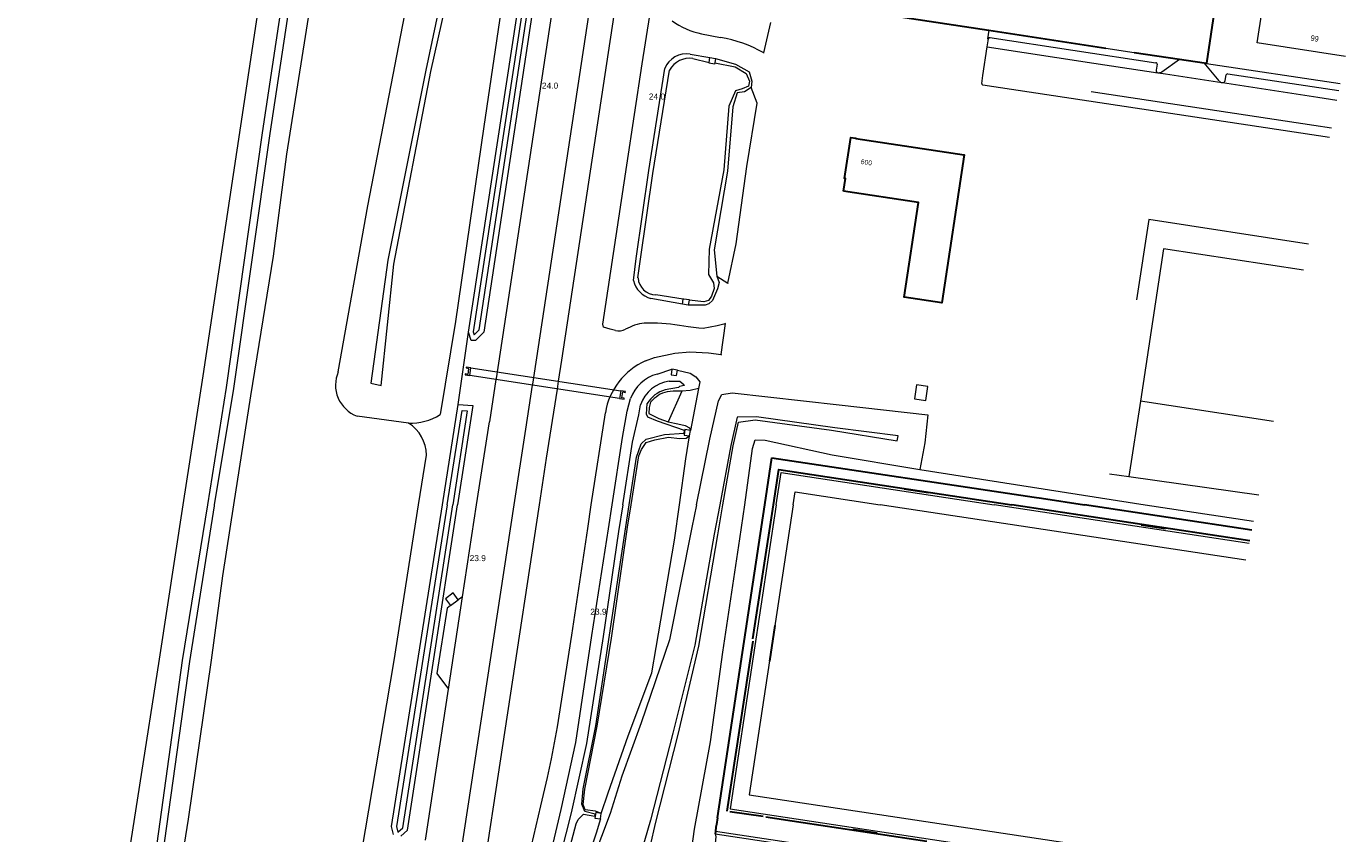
# Model space of a CAD drawing. Header units: metres. Extents: x 120324 to 133000, y 395500 to 402438.
# Tile 38 of 95: x 126101 to 126376, y 398931 to 399100. Entities that reach past the tile are written whole.
import ezdxf

# ---------------------------------------------------------------- set-up
doc = ezdxf.new("R2010")
doc.units = ezdxf.units.M
doc.linetypes.add('DGN1', pattern=[76.057638, 0, -76.057638])
doc.linetypes.add('DGN2', pattern=[101.410184, 50.705092, -50.705092])
for name, color, linetype, lineweight, true_color in [('bs-afsc-ballenvanger', 7, 'Continuous', 13, 0x329b64), ('bs-afsc-belijning', 51, 'Continuous', 0, 0xffffaa), ('bs-afsc-doel', 7, 'Continuous', 30, 0xff9b00), ('bs-afsc-poort', 7, 'DGN2', 30, 0xc8af8d), ('gg-afsc-hekwerk', 7, 'Continuous', 30, 0x00d228), ('gg-afsc-muur', 7, 'Continuous', 13, 0xffc800), ('gg-bbg-lage trafo', 7, 'Continuous', 13, 0xff5000), ('gg-knt-BGT kruinlijn', 7, 'Continuous', 0, 0x787878), ('gg-knt-bronhoudergrens', 7, 'DGN2', 0, 0xffaad2), ('gg-kntw-bovenkant insteek waterloop', 7, 'Continuous', 0, 0xa0a0ff), ('gg-kntw-waterlijn', 7, 'Continuous', 0, 0xaaebff), ('gg-kwrk-faunavoorziening', 7, 'Continuous', 0, 0x007896), ('gg-kwrk-uitstroombak niveau min 01', 7, 'Continuous', 0, 0x477c96), ('gt-grn-groengrens', 7, 'Continuous', 0, 0x96c800), ('gx-grn-maaiveld', 7, 'Continuous', 0, 0xb88d57)]:
    doc.layers.add(name, color=color, linetype=linetype, lineweight=lineweight, true_color=true_color)
for name, color, linetype, lineweight in [('bs-afsc-hekwerk laag', 3, 'DGN2', 13), ('gg-anno-huisnummerreeks BGT', 7, 'Continuous', 13), ('gg-bbg-hoofdgebouw', 1, 'Continuous', 30), ('gg-knt-bovenkant onderkant talud', 7, 'Continuous', 0), ('gg-knt-verharding', 7, 'Continuous', 0), ('gg-knt-verharding nz', 7, 'DGN2', 0), ('gt-anno-nummer hm paal', 7, 'Continuous', 0), ('gt-anno-plantopografie huisnummer', 6, 'Continuous', 0), ('gt-bbg-plantopografie pand', 6, 'Continuous', 0), ('gt-grn-vlakafsluiter', 6, 'DGN1', 0)]:
    doc.layers.add(name, color=color, linetype=linetype, lineweight=lineweight)
doc.styles.add('StyleArial', font='arial.ttf')

msp = doc.modelspace()

# ---------------------------------------------------------------- linework, layer by layer
at = {"layer": 'bs-afsc-ballenvanger'}
for p, q in [((126254.73, 399000), (126256.21, 399009.81)), ((126256.21, 399009.81), (126310.98, 399001.58)), ((126244.85, 398934.61), (126254.73, 399000)), ((126312.46, 399001.36), (126321.44, 399000)), ((126288.56, 398929.69), (126262.72, 398933.61))]:
    msp.add_line(p, q, dxfattribs=at)
at = {"layer": 'bs-afsc-ballenvanger', "flags": 128}
for points in [[(126356.4, 398994.69), (126321.44, 399000)], [(126244.69, 398933.21), (126244.52, 398932.68), (126244.45, 398931.77), (126244.41, 398931.27), (126244.56, 398930.69), (126244.21, 398927.26), (126233.22, 398854.66)]]:
    msp.add_lwpolyline(points, dxfattribs=at)
at = {"layer": 'bs-afsc-belijning', "flags": 128}
for points in [[(126260.68, 399000), (126261.08, 399002.68), (126278.82, 399000)], [(126260.68, 399000), (126251.51, 398939.46), (126342.73, 398925.66)], [(126355.16, 398988.46), (126278.82, 399000)]]:
    msp.add_lwpolyline(points, dxfattribs=at)
at = {"layer": 'bs-afsc-doel'}
for p, q in [((126283.84, 399003.32), (126288.9, 399002.54)), ((126333.31, 398995.82), (126338.35, 398995.07)), ((126256.86, 398974.76), (126255.74, 398967.36)), ((126278.18, 398931.4), (126273.12, 398932.2))]:
    msp.add_line(p, q, dxfattribs=at)
at = {"layer": 'bs-afsc-hekwerk laag'}
for p, q in [((126252.28, 398972), (126256.53, 399000)), ((126252.22, 398971.55), (126246.85, 398936.03)), ((126254.4, 398934.88), (126247.45, 398935.92)), ((126262.72, 398933.61), (126254.98, 398934.77))]:
    msp.add_line(p, q, dxfattribs=at)
at = {"layer": 'bs-afsc-hekwerk laag', "flags": 128}
for points in [[(126256.53, 399000), (126257.65, 399007.36), (126306.3, 399000)], [(126355.96, 398992.48), (126306.3, 399000)]]:
    msp.add_lwpolyline(points, dxfattribs=at)
at = {"layer": 'bs-afsc-poort'}
for p, q in [((126310.98, 399001.58), (126312.46, 399001.36)), ((126244.85, 398934.61), (126244.69, 398933.21))]:
    msp.add_line(p, q, dxfattribs=at)
at = {"layer": 'gg-afsc-hekwerk'}
for p, q in [((126301.47, 399099.07), (126325.94, 399095.34)), ((126331.81, 399094.44), (126341.33, 399093.01)), ((126341.33, 399093.01), (126346.46, 399092.24)), ((126346.46, 399092.24), (126346.97, 399092.16)), ((126254.73, 399000), (126256.21, 399009.81)), ((126256.21, 399009.81), (126310.98, 399001.58)), ((126244.85, 398934.61), (126254.73, 399000)), ((126252.28, 398972), (126256.53, 399000)), ((126310.98, 399001.58), (126312.46, 399001.36)), ((126312.46, 399001.36), (126321.44, 399000)), ((126252.22, 398971.55), (126246.85, 398936.03)), ((126254.4, 398934.88), (126247.45, 398935.92)), ((126244.85, 398934.61), (126244.69, 398933.21)), ((126262.72, 398933.61), (126254.98, 398934.77)), ((126288.56, 398929.69), (126262.72, 398933.61)), ((126244.45, 398931.77), (126244.41, 398931.27))]:
    msp.add_line(p, q, dxfattribs=at)
at = {"layer": 'gg-afsc-hekwerk', "flags": 128}
for points in [[(126346.97, 399092.16), (126351.7, 399123.94), (126275.32, 399135.43), (126270.6, 399103.77), (126301.47, 399099.07)], [(126256.53, 399000), (126257.65, 399007.36), (126306.3, 399000)], [(126355.96, 398992.48), (126306.3, 399000)], [(126356.4, 398994.69), (126321.44, 399000)], [(126244.69, 398933.21), (126244.52, 398932.68), (126244.45, 398931.77)]]:
    msp.add_lwpolyline(points, dxfattribs=at)
at = {"layer": 'gg-afsc-muur'}
msp.add_line((126325.94, 399095.34), (126331.81, 399094.44), dxfattribs=at)
at = {"layer": 'gg-bbg-hoofdgebouw', "flags": 128}
msp.add_lwpolyline([(126271.18, 399065.45), (126271.6, 399068.1), (126271.41, 399068.13), (126272.71, 399076.67), (126273.75, 399076.5), (126273.74, 399076.44), (126296.36, 399073.02), (126291.68, 399042.16), (126283.84, 399043.36), (126286.84, 399063.12), (126271.18, 399065.45)], dxfattribs=at)
at = {"layer": 'gg-bbg-lage trafo', "flags": 128}
msp.add_lwpolyline([(126285.98, 399022.11), (126288.34, 399021.74), (126288.8, 399024.7), (126286.43, 399025.05), (126285.98, 399022.11)], dxfattribs=at)
at = {"layer": 'gg-knt-BGT kruinlijn'}
msp.add_line((126240.92, 399024.3), (126239.22, 399015.51), dxfattribs=at)
at = {"layer": 'gg-knt-BGT kruinlijn', "flags": 128}
for points in [[(126172.52, 399025.36), (126174.65, 399024.86), (126177.33, 399050.19), (126185.03, 399090.46), (126192.58, 399124), (126198.15, 399160.02), (126202.3, 399197.32), (126209.26, 399246.91), (126214.43, 399254.34), (126212.59, 399255.99), (126206.68, 399248.41), (126200.98, 399197.66), (126196.98, 399160.33), (126191.11, 399124.32), (126183.99, 399090.74), (126176.05, 399051.05), (126172.52, 399025.36)], [(126246.02, 399000), (126248.17, 399012.3), (126249.29, 399017.23), (126252.76, 399017.72), (126268.65, 399015.56), (126282.4, 399013.36), (126282.61, 399014.4), (126269.37, 399016.05), (126253.04, 399018.36), (126249.01, 399018.25), (126247.68, 399012.35), (126245.36, 399000)], [(126236.91, 399000), (126238.25, 399009.55), (126239.04, 399014.35)], [(126220.6, 398935.54), (126222.07, 398939.86), (126226.2, 398951.74), (126231.17, 398964.91), (126232.07, 398970.22), (126235.87, 398992.58), (126236.91, 399000)], [(126245.36, 399000), (126244.21, 398993.87), (126240.11, 398970.7), (126235.52, 398952.3), (126230.87, 398934.16), (126224.92, 398913.56)], [(126227.27, 398913.12), (126232.02, 398933.76), (126236.66, 398952.06), (126241, 398970.48), (126244.91, 398993.71), (126246.02, 399000)]]:
    msp.add_lwpolyline(points, dxfattribs=at)
at = {"layer": 'gg-knt-bovenkant onderkant talud'}
for p, q in [((126237.4, 399023.69), (126234.59, 399017.29)), ((126239.04, 399014.35), (126239.22, 399015.51))]:
    msp.add_line(p, q, dxfattribs=at)
at = {"layer": 'gg-knt-bovenkant onderkant talud', "flags": 128}
for points in [[(126224.1, 399253.97), (126214.16, 399202.27), (126209.13, 399158.32), (126202.39, 399121.38), (126196.12, 399078.95), (126190.16, 399038.24), (126186.97, 399018.82)], [(126240.48, 399000), (126243.28, 399013.66), (126245.09, 399021.69), (126245.8, 399023.03)], [(126245.8, 399023.03), (126247.95, 399023.33), (126270.24, 399020.84), (126288.76, 399018.79), (126288.17, 399012.92), (126287.1, 399007.36)], [(126250.56, 399000), (126252.2, 399011.71), (126252.76, 399013.54), (126254.84, 399013.5), (126268.79, 399010.43), (126287.1, 399007.36)], [(126240.48, 399000), (126239.51, 398995.23), (126234.85, 398971.83), (126228.92, 398954.45), (126224.93, 398943.33), (126222.46, 398935.51), (126215.25, 398916.33)], [(126237.19, 398911.52), (126240.04, 398932.3), (126243.4, 398950.47), (126246, 398969.2), (126249.56, 398992.89), (126250.56, 399000)]]:
    msp.add_lwpolyline(points, dxfattribs=at)
at = {"layer": 'gg-knt-bovenkant onderkant talud'}
msp.add_arc((126180.8, 399028.5), 11.48, 267.8819, 302.5284, dxfattribs=at)
at = {"layer": 'gg-knt-bronhoudergrens', "flags": 128}
msp.add_lwpolyline([(126368.21, 399054.39), (126334.9, 399059.55), (126326.68, 399006.43)], dxfattribs=at)
at = {"layer": 'gg-knt-verharding'}
for p, q in [((126241.56, 399098.29), (126245.49, 399097.57)), ((126254.52, 399094.34), (126255.98, 399100.67)), ((126300.27, 399089.62), (126301.15, 399095.58)), ((126301.15, 399095.58), (126301.4, 399097.24)), ((126301.74, 399097.51), (126336.39, 399092.28)), ((126337.59, 399090.35), (126341.33, 399093.01)), ((126336.63, 399091.95), (126336.45, 399090.74)), ((126336.8, 399090.2), (126336.84, 399090.2)), ((126349.59, 399088.47), (126346.46, 399092.24)), ((126351.36, 399089.98), (126374.56, 399086.46)), ((126300.02, 399087.93), (126300.27, 399089.62)), ((126372.61, 399076.65), (126300.28, 399087.62)), ((126350.16, 399088.14), (126350.28, 399088.12)), ((126350.84, 399088.56), (126351.01, 399089.72)), ((126245.63, 399031.35), (126246.57, 399037.83)), ((126211.72, 399025.79), (126212.41, 399030.2)), ((126198.64, 399026.12), (126197.3, 399017.32)), ((126198.67, 399026.32), (126198.64, 399026.12)), ((126204.87, 399015.77), (126206.27, 399024.95)), ((126206.27, 399024.95), (126206.3, 399025.16)), ((126211.46, 399024.16), (126211.72, 399025.79)), ((126218.54, 399000), (126221.47, 399019.2)), ((126194.59, 399000), (126197.3, 399017.32)), ((126202.46, 399000), (126204.87, 399015.77)), ((126191.65, 398980.76), (126194.59, 399000)), ((126188.71, 398961.5), (126191.65, 398980.76)), ((126189.13, 398978.96), (126190.77, 398980.15)), ((126191.65, 398980.76), (126190.77, 398980.15)), ((126183.91, 398930), (126188.71, 398961.5))]:
    msp.add_line(p, q, dxfattribs=at)
at = {"layer": 'gg-knt-verharding', "flags": 128}
for points in [[(126250.27, 399365.06), (126250.12, 399365.07), (126198.67, 399026.32)], [(126206.3, 399025.16), (126239.97, 399247.18), (126239.82, 399247.21), (126257.54, 399363.97)], [(126212.41, 399030.2), (126245.12, 399246.34), (126245.27, 399246.33)], [(126223.57, 399036.37), (126222.46, 399036.64), (126221.06, 399037.04), (126220.93, 399037.7), (126225.94, 399070.86), (126229.12, 399092.07), (126230.73, 399102.15)], [(126301.47, 399099.07), (126301.2, 399097.26), (126301.4, 399097.24)], [(126374.84, 399087.89), (126346.96, 399092.08), (126346.97, 399092.16)], [(126246.57, 399037.83), (126246.17, 399037.72), (126244.79, 399037.32), (126241.9, 399036.82), (126241, 399036.86), (126238.74, 399037.12), (126236.91, 399037.4)], [(126229.85, 399030.01), (126231.7, 399030.75), (126235.96, 399031.66), (126239.11, 399031.91), (126243.01, 399031.7), (126245.63, 399031.35)], [(126207.72, 399000), (126209.2, 399009.74), (126211.46, 399024.16)], [(126257.14, 399000), (126258.16, 399006.73), (126302.62, 399000)], [(126189.18, 398913.89), (126189.31, 398913.86), (126202.46, 399000)], [(126194.6, 398913.09), (126194.48, 398913.11), (126207.72, 399000)], [(126202.26, 398911.93), (126202.63, 398914.18), (126204.12, 398920.45), (126207.99, 398937.14), (126209.4, 398943.06), (126210.24, 398946.92), (126211.46, 398953.61), (126214.44, 398972.78), (126217.78, 398995.05), (126218.54, 399000)], [(126257.14, 399000), (126247.49, 398936.52), (126342.05, 398922.2)], [(126355.85, 398991.94), (126302.62, 399000)], [(126190.77, 398980.15), (126189.73, 398981.59), (126188.1, 398980.38), (126189.13, 398978.96)], [(126189.13, 398978.96), (126188.44, 398978.41), (126186.28, 398964.77), (126188.71, 398961.5)], [(126244.41, 398931.27), (126298.86, 398923.05), (126298.93, 398923.54), (126244.45, 398931.77)]]:
    msp.add_lwpolyline(points, dxfattribs=at)
at = {"layer": 'gg-knt-verharding'}
for centre, radius, start, end in [((126245.72, 399116.16), 18.35, 235.7518, 256.8968), ((126240.67, 399069.85), 28.14, 60.5181, 80.1276), ((126301.69, 399097.23), 0.283, 77.8706, 177.6703), ((126336.35, 399092.01), 0.279, 348.1794, 82.3097), ((126336.89, 399090.64), 0.449, 167.1868, 259.1587), ((126336.99, 399091.37), 1.18, 262.638, 300.3352), ((126351.35, 399089.63), 0.35, 88.2023, 164.7454), ((126300.29, 399087.9), 0.278, 173.2468, 267.8343), ((126350.38, 399089.17), 1.06, 221.8351, 258.2017), ((126350.32, 399088.65), 0.527, 265.4104, 350.9849), ((126231.14, 399026.54), 11.49, 97.7086, 118.3791), ((126230.72, 399002.25), 35.69, 80.0131, 91.8124), ((126224.28, 399039.09), 2.81, 255.1988, 299.6524), ((126235.55, 399016.94), 14.26, 113.5639, 170.8794)]:
    msp.add_arc(centre, radius, start, end, dxfattribs=at)
at = {"layer": 'gg-knt-verharding nz', "flags": 128}
for points in [[(126301.15, 399095.58), (126323.42, 399092.21), (126336.8, 399090.2)], [(126336.84, 399090.2), (126338.35, 399089.94), (126350.16, 399088.14)], [(126373, 399078.61), (126369.31, 399079.18), (126322.59, 399086.27), (126305.36, 399088.87), (126300.27, 399089.62)], [(126350.28, 399088.12), (126370.18, 399085.08), (126374.16, 399084.49)]]:
    msp.add_lwpolyline(points, dxfattribs=at)
at = {"layer": 'gg-kntw-bovenkant insteek waterloop'}
for p, q in [((126239.15, 399094.08), (126243.29, 399093.35)), ((126243.29, 399093.35), (126244.43, 399093.17)), ((126237.59, 399041.88), (126230.99, 399043.06)), ((126238.73, 399041.69), (126237.59, 399041.88)), ((126232.27, 399027.28), (126235.35, 399028.27)), ((126236.5, 399028.1), (126235.35, 399028.27)), ((126180.37, 399017.03), (126169.64, 399018.52)), ((126187.45, 399000), (126190.75, 399020.92)), ((126182.5, 399000), (126184.13, 399010.38)), ((126220.43, 398934.4), (126220.6, 398935.54))]:
    msp.add_line(p, q, dxfattribs=at)
at = {"layer": 'gg-kntw-bovenkant insteek waterloop', "flags": 128}
for points in [[(126138.48, 399000), (126142.43, 399024.5), (126149.93, 399077.67), (126157.52, 399128.04), (126166.25, 399184.69), (126173.93, 399233.57), (126176.11, 399245.61), (126181.1, 399251.99), (126186.66, 399256.46), (126189.42, 399260.51), (126194.04, 399261.74), (126198.08, 399266.9)], [(126165.74, 399027.73), (126171.93, 399062.41), (126180.81, 399108.55), (126192.83, 399181.32), (126201.68, 399251.62), (126204.69, 399256.66), (126208.2, 399260.77), (126213.57, 399262.08), (126220.83, 399260.03)], [(126192.88, 399036), (126226.97, 399258.95), (126228.04, 399260.95)], [(126228.04, 399260.95), (126229.44, 399260.87), (126229.97, 399259.91), (126196.08, 399036.06), (126194.34, 399034.28), (126193.48, 399034.32), (126192.88, 399036)], [(126244.43, 399093.17), (126248.62, 399092), (126251.47, 399090.38), (126252.07, 399088.4), (126251.87, 399087.08)], [(126227.35, 399046.81), (126227.87, 399051.4), (126230.54, 399069.8), (126233.88, 399091.09)], [(126251.87, 399087.08), (126250.51, 399086.2), (126248.98, 399085.96), (126248.04, 399083.1), (126246.98, 399069.67), (126244.15, 399053.23), (126244.7, 399047.74)], [(126244.7, 399047.74), (126245.21, 399046.4), (126244.86, 399045.1), (126243.82, 399042.66), (126243.07, 399041.92), (126242.28, 399041.65), (126238.73, 399041.69)], [(126236.5, 399028.1), (126239.19, 399027.44), (126240.33, 399026.67), (126241.18, 399025.67), (126240.92, 399024.3)], [(126240.92, 399024.3), (126239.15, 399023.84), (126237.4, 399023.69)], [(126222.9, 399000), (126225.02, 399014.02), (126226.02, 399019.56), (126226.73, 399022.18)], [(126230.92, 399021.4), (126230.58, 399020.27), (126230.57, 399019.03), (126232.66, 399017.97), (126234.59, 399017.29)], [(126237.4, 399023.69), (126235.65, 399023.68), (126234.38, 399023.6)], [(126190.75, 399020.92), (126193.8, 399020.71), (126190.62, 399000)], [(126234.59, 399017.29), (126236.63, 399016.9), (126238.15, 399016.52), (126239, 399016.07), (126239.22, 399015.51)], [(126226.83, 399000), (126228.49, 399010.2), (126229.03, 399011.54), (126229.96, 399012.99), (126231.8, 399013.53), (126234.64, 399014.14), (126236.93, 399013.84), (126238.31, 399013.88), (126239.04, 399014.35)], [(126110.84, 398801.28), (126112.86, 398807.4), (126111.35, 398815.46), (126110.99, 398821.53), (126116.61, 398856.9), (126125.41, 398911.2), (126133.25, 398967.51), (126138.48, 399000)], [(126146.19, 398794.95), (126153.17, 398830.41), (126161.74, 398878.1), (126169.87, 398923.07), (126177.37, 398967.46), (126182.5, 399000)], [(126177.26, 398931.17), (126176.84, 398932.8), (126187.45, 399000)], [(126178.76, 398930.78), (126180.16, 398932.03), (126190.62, 399000)], [(126209.09, 398923.11), (126212.27, 398936.35), (126215.29, 398950.37), (126218.62, 398972.72), (126222.13, 398994.95), (126222.9, 399000)], [(126220.6, 398935.54), (126219.44, 398936), (126217.29, 398936.28), (126216.82, 398937.44), (126217.16, 398940.59), (126219.76, 398953.77), (126222.73, 398972.16), (126226.06, 398995.29), (126226.83, 399000)], [(126220.43, 398934.4), (126219.54, 398931.42), (126216.45, 398922.19)]]:
    msp.add_lwpolyline(points, dxfattribs=at)
at = {"layer": 'gg-kntw-bovenkant insteek waterloop'}
for centre, radius, start, end in [((126238.4, 399089.27), 4.87, 81.125, 158.0573), ((126232.18, 399047.87), 4.95, 192.329, 256.027), ((126172, 399024.95), 6.85, 156.0835, 249.8444), ((126234.44, 399019.36), 8.22, 105.3386, 159.9177), ((126235.87, 399017.45), 6.33, 103.5936, 141.4473), ((126176.24, 399010.3), 7.9, 0.543, 58.398)]:
    msp.add_arc(centre, radius, start, end, dxfattribs=at)
at = {"layer": 'gg-kntw-waterlijn'}
for p, q in [((126239.72, 399093.17), (126243.12, 399092.34)), ((126237.73, 399042.89), (126232, 399043.82))]:
    msp.add_line(p, q, dxfattribs=at)
at = {"layer": 'gg-kntw-waterlijn', "flags": 128}
for points in [[(126139.91, 399000), (126143.95, 399024.26), (126151.51, 399077.52), (126167.69, 399184.54), (126175.3, 399233.4), (126177.05, 399245.19), (126181.82, 399251.28), (126187.4, 399255.78), (126190.04, 399259.64), (126190.78, 399260.23), (126192.27, 399260.07), (126193.8, 399259.08), (126194.22, 399258.3), (126193.75, 399254.24)], [(126193.91, 399036.1), (126194.12, 399035.49), (126195.14, 399036.53), (126228.93, 399259.72), (126228.83, 399259.91), (126228.62, 399259.92), (126227.93, 399258.63), (126193.91, 399036.1)], [(126143.95, 399000), (126147.47, 399022.71), (126152.23, 399051.87), (126155, 399073.22), (126167.11, 399149.58), (126169.12, 399166.84), (126171.71, 399182.81), (126174.62, 399199.22), (126174.62, 399201.58), (126177.04, 399214.18), (126177.02, 399216.47), (126178.1, 399222.09), (126179.95, 399223.88), (126180.56, 399229.46), (126179.77, 399231.13), (126182.03, 399244.74), (126191.65, 399251.23)], [(126228.28, 399047.35), (126228.78, 399051.29), (126231.4, 399069.14), (126234.87, 399090.71)], [(126244.32, 399092.23), (126248.57, 399091.45), (126250.89, 399090.03), (126251.55, 399088.45), (126251.32, 399087.4), (126249.99, 399086.81), (126248.63, 399086.42), (126247.23, 399083.24), (126246.17, 399069.95), (126243.1, 399053.34), (126243.01, 399048.07), (126244.07, 399046.3), (126244.15, 399045.15), (126243.65, 399043.51), (126242.97, 399042.67), (126242.02, 399042.37), (126238.93, 399042.69)], [(126234.81, 399025.78), (126237.01, 399025.77), (126237.88, 399025.09), (126237.89, 399024.86), (126236.92, 399024.66), (126236.73, 399024.45), (126233.96, 399024)], [(126226.46, 399000), (126228, 399009.92), (126228.94, 399012.71), (126229.98, 399013.71), (126233.79, 399014.69), (126237.9, 399014.95), (126238, 399015.53), (126232.37, 399017.43), (126230.33, 399018.27), (126230.04, 399018.93), (126230.21, 399021.13)], [(126188.46, 399000), (126191.57, 399019.7), (126192.62, 399019.58), (126189.61, 399000)], [(126225.1, 399000), (126227.13, 399013.07), (126228.46, 399018.76), (126228.81, 399020.86)], [(126112.13, 398800.79), (126114.19, 398803.86), (126114.6, 398805.59), (126114.65, 398807.3), (126113.87, 398813.2), (126113, 398815.85), (126112.75, 398818.9), (126112.94, 398821.76), (126118.31, 398856.67), (126126.87, 398910.99), (126134.76, 398967.3), (126139.88, 398999.78), (126139.91, 399000)], [(126114.7, 398799.83), (126117.01, 398803.82), (126117.97, 398806.18), (126118.18, 398807.83), (126117.91, 398809.25), (126116.47, 398813.73), (126116.02, 398816.1), (126116.2, 398819.64), (126134.44, 398934.35), (126139.29, 398967.56), (126141.66, 398985.19), (126143.95, 399000)], [(126188.46, 399000), (126177.85, 398932.85), (126178.18, 398931.61), (126179.23, 398932.54), (126189.61, 399000)], [(126225.1, 399000), (126224.24, 398994.42), (126220.99, 398972.48), (126217.53, 398950.17), (126214.32, 398935.67), (126211, 398922.5)], [(126212.57, 398922.85), (126215.41, 398933.41), (126215.77, 398934.32), (126216.91, 398935.43), (126219.29, 398935.01), (126219.35, 398935.4), (126217.16, 398935.99), (126216.59, 398937.48), (126216.86, 398940.68), (126219.45, 398953.86), (126225.74, 398995.41), (126226.46, 399000)]]:
    msp.add_lwpolyline(points, dxfattribs=at)
at = {"layer": 'gg-kntw-waterlijn'}
for centre, radius, start, end in [((126239.04, 399088.51), 4.71, 81.6925, 152.0976), ((126232.1, 399047.65), 3.83, 184.5328, 268.4397), ((126235.81, 399018.43), 7.42, 97.7596, 160.8379), ((126235.85, 399017.66), 6.62, 106.636, 148.4184)]:
    msp.add_arc(centre, radius, start, end, dxfattribs=at)
at = {"layer": 'gg-kwrk-faunavoorziening'}
for p, q in [((126193.16, 399026.97), (126193.4, 399028.59)), ((126224.4, 399022.17), (126193.16, 399026.97)), ((126193.4, 399028.59), (126224.68, 399023.81)), ((126224.68, 399023.81), (126224.4, 399022.17))]:
    msp.add_line(p, q, dxfattribs=at)
at = {"layer": 'gg-kwrk-uitstroombak niveau min 01'}
for p, q in [((126243.12, 399092.34), (126243.29, 399093.35)), ((126244.43, 399093.17), (126244.32, 399092.23)), ((126237.59, 399041.88), (126237.73, 399042.89)), ((126238.93, 399042.69), (126238.73, 399041.69)), ((126224.4, 399022.17), (126225.37, 399022.03))]:
    msp.add_line(p, q, dxfattribs=at)
at = {"layer": 'gg-kwrk-uitstroombak niveau min 01', "flags": 128}
for points in [[(126244.32, 399092.23), (126244.26, 399092.01), (126243.1, 399092.2), (126243.12, 399092.34)], [(126237.73, 399042.89), (126237.83, 399043.01), (126238.93, 399042.83), (126238.93, 399042.69)], [(126193.4, 399028.59), (126192.44, 399028.72), (126192.41, 399028.55), (126192.94, 399028.47), (126192.75, 399027.22), (126192.23, 399027.3), (126192.2, 399027.14), (126193.16, 399026.97)], [(126235.35, 399028.27), (126235.22, 399027.12), (126236.31, 399026.95), (126236.5, 399028.1)], [(126225.37, 399022.03), (126225.42, 399022.22), (126224.89, 399022.3), (126225.09, 399023.54), (126225.57, 399023.46), (126225.64, 399023.63), (126224.68, 399023.81)], [(126239.22, 399015.51), (126238.09, 399015.69), (126237.92, 399014.54), (126239.04, 399014.35)], [(126220.6, 398935.54), (126219.48, 398935.74), (126219.29, 398934.59), (126220.43, 398934.4)]]:
    msp.add_lwpolyline(points, dxfattribs=at)
at = {"layer": 'gt-bbg-plantopografie pand', "flags": 128}
msp.add_lwpolyline([(126375.96, 399093.58), (126357.49, 399096.45), (126360.5, 399115.88)], dxfattribs=at)
at = {"layer": 'gt-grn-groengrens'}
for p, q in [((126253.15, 399083.83), (126251.87, 399087.08)), ((126244.7, 399047.74), (126247, 399046.24)), ((126190.75, 399020.92), (126192.88, 399036)), ((126333.14, 399021.63), (126330.74, 399005.87)), ((126287.1, 399007.36), (126334.1, 399000)), ((126326.68, 399006.43), (126330.74, 399005.87)), ((126330.74, 399005.87), (126357.86, 399002.09)), ((126334.1, 399000), (126356.76, 398996.54))]:
    msp.add_line(p, q, dxfattribs=at)
at = {"layer": 'gt-grn-groengrens', "flags": 128}
for points in [[(126247, 399046.24), (126248.78, 399054.46), (126250.99, 399070.59), (126253.15, 399083.83)], [(126367.14, 399048.98), (126337.99, 399053.44), (126333.14, 399021.63)], [(126360.89, 399017.4), (126333.14, 399021.63)]]:
    msp.add_lwpolyline(points, dxfattribs=at)
at = {"layer": 'gt-grn-vlakafsluiter'}
for p, q in [((126254.52, 399094.34), (126253.15, 399083.83)), ((126247, 399046.24), (126246.57, 399037.83)), ((126245.63, 399031.35), (126245.8, 399023.03))]:
    msp.add_line(p, q, dxfattribs=at)
at = {"layer": 'gx-grn-maaiveld'}
for p, q in [((126137.53, 399026.9), (126153.15, 399130.68)), ((126133.39, 399000), (126137.53, 399026.9))]:
    msp.add_line(p, q, dxfattribs=at)
at = {"layer": 'gx-grn-maaiveld', "flags": 128}
msp.add_lwpolyline([(126100.63, 398787.54), (126106.01, 398822.2), (126111.19, 398856.03), (126120.23, 398915.14), (126128.43, 398967.78), (126133.39, 399000)], dxfattribs=at)

# ---------------------------------------------------------------- texts
at = {"layer": 'gg-anno-huisnummerreeks BGT', "insert": (126275.89, 399070.98), "char_height": 1, "attachment_point": 8, "rotation": 351.3, "line_spacing_factor": 0.8, "style": 'StyleArial'}
msp.add_mtext('{\\C256;600}', dxfattribs=at)
at = {"layer": 'gt-anno-nummer hm paal', "char_height": 1.25, "attachment_point": 7, "line_spacing_factor": 0.8, "style": 'StyleArial'}
for s, insert in [('{\\C256;24.0}', (126208.23, 399086.85)), ('{\\C256;24.0}', (126230.55, 399084.58)), ('{\\C256;23.9}', (126193.14, 398988.21)), ('{\\C256;23.9}', (126218.33, 398977.03))]:
    msp.add_mtext(s, dxfattribs=dict(at, insert=insert))
at = {"layer": 'gt-anno-plantopografie huisnummer', "insert": (126369.42, 399096.73), "char_height": 1.2, "attachment_point": 8, "rotation": 351.1851, "line_spacing_factor": 0.8, "style": 'StyleArial'}
msp.add_mtext('{\\W0.75;\\C256;99}', dxfattribs=at)

doc.saveas('drawing.dxf')
